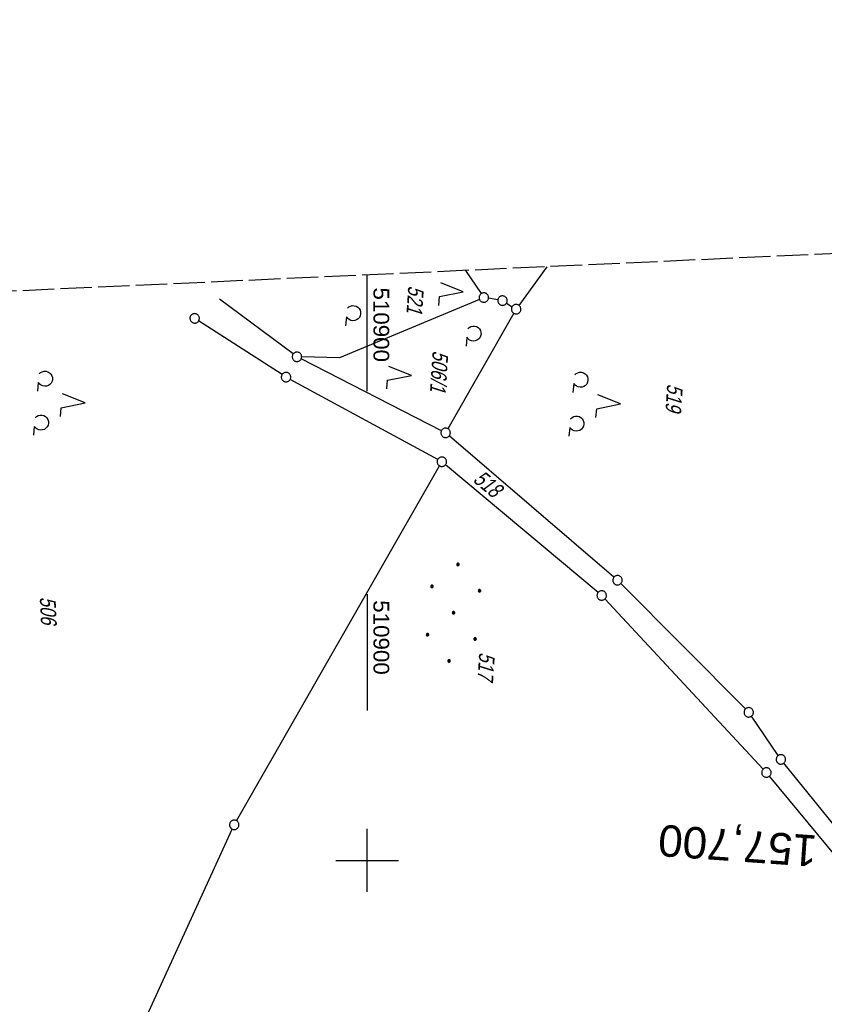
# Model space of a CAD drawing. Extents: x 510579 to 511204, y 466954 to 468018.
# Tile 43 of 48: x 510845 to 510973, y 467777 to 467934. Entities that reach past the tile are written whole.
import ezdxf
from ezdxf.enums import TextEntityAlignment as Align

# ---------------------------------------------------------------- set-up
doc = ezdxf.new("R2010")
doc.units = 0
doc.header["$LTSCALE"] = 10
doc.header["$MEASUREMENT"] = 0
for name, pattern in [('LT00', [0]), ('LT14', [0.6, 0.5, -0.1]), ('LT17', [0.15, 0.1, -0.05])]:
    doc.linetypes.add(name, pattern=pattern)
doc.layers.get('0').update_dxf_attribs({"linetype": 'LT00'})
for name, color, linetype in [('--EK_ST-93-1', 30, 'LT17'), ('AS_TEXT_A', 152, 'Continuous'), ('DFK_FLUR_NR', 250, 'LT00'), ('DFK_GZPKT', 250, 'LT00'), ('DFK_KATASTER', 250, 'LT00'), ('DFK_NUTZUNG', 250, 'LT00'), ('V099_RASTER', 250, 'LT00'), ('V100_RASTER', 250, 'LT00')]:
    doc.layers.add(name, color=color, linetype=linetype)
doc.layers.add('-BLATT_100-RAND', color=7, linetype='LT14', plot=False)
doc.styles.add('Beschrift', font='ARIAL.TTF')
doc.styles.get("Standard").update_dxf_attribs({"font": 'ARIAL.TTF'})
doc.styles.add('UNIR-O', font='unir_o.shx', dxfattribs={"height": 2.5})

# ---------------------------------------------------------------- blocks, each defined once
blk = doc.blocks.new('SYMB7010')
at = {"color": 0, "linetype": 'ByBlock'}
for points in [[(-0.031408, 0.499213), (-0.093728, 0.49134), (-0.15457, 0.475719), (-0.212975, 0.452595), (-0.268021, 0.422333), (-0.31884, 0.385411), (-0.36463, 0.342411), (-0.40467, 0.29401), (-0.438329, 0.240973), (-0.465074, 0.184136), (-0.484486, 0.124395), (-0.496256, 0.062692), (-0.5002, 0)], [(-0.5002, 0), (-0.496256, -0.062692), (-0.484486, -0.124395), (-0.465075, -0.184136), (-0.438329, -0.240973), (-0.404671, -0.29401), (-0.36463, -0.342411), (-0.31884, -0.385411), (-0.268021, -0.422333), (-0.212975, -0.452595), (-0.154571, -0.475719), (-0.093728, -0.49134), (-0.031408, -0.499213), (0.031408, -0.499213)], [(0.5002, 0), (0.496256, 0.062692), (0.484485, 0.124395), (0.465074, 0.184136), (0.438329, 0.240973), (0.40467, 0.29401), (0.36463, 0.342411), (0.31884, 0.385411), (0.268021, 0.422333), (0.212975, 0.452595), (0.15457, 0.475719), (0.093728, 0.49134), (0.031408, 0.499213), (-0.031408, 0.499213)], [(0.031408, -0.499213), (0.093728, -0.491341), (0.15457, -0.475719), (0.212975, -0.452595), (0.268021, -0.422333), (0.31884, -0.385411), (0.36463, -0.342411), (0.404671, -0.294011), (0.438329, -0.240974), (0.465075, -0.184136), (0.484486, -0.124395), (0.496256, -0.062692), (0.500201, 0)]]:
    blk.add_lwpolyline(points, dxfattribs=at)
blk = doc.blocks.new('SYMB7222')
at = {"color": 0, "linetype": 'ByBlock'}
blk.add_line((0, 0.185), (-0.11, -0.185), dxfattribs=at)
blk.add_lwpolyline([(0.25, -0.185), (0.11, -0.185), (0, 0.185)], dxfattribs=at)
blk = doc.blocks.new('SYMB7212')
at = {"color": 0, "linetype": 'ByBlock'}
blk.add_line((0.07, -0.1), (0.21, -0.1), dxfattribs=at)
for points in [[(-0.119836, 0.00627), (-0.114449, 0.036077), (-0.101769, 0.063585), (-0.082606, 0.087042), (-0.05818, 0.104953), (-0.030047, 0.116177), (0, 0.12)], [(-0.068816, -0.098308), (-0.091239, -0.077945), (-0.107849, -0.052617), (-0.117589, -0.023936), (-0.119836, 0.00627)], [(0, 0.12), (0.030047, 0.116177), (0.05818, 0.104953), (0.082606, 0.087041), (0.101769, 0.063585), (0.114449, 0.036077), (0.119836, 0.00627)], [(0.119836, 0.00627), (0.117589, -0.023936), (0.107849, -0.052617), (0.091239, -0.077945), (0.068816, -0.098308)]]:
    blk.add_lwpolyline(points, dxfattribs=at)
blk = doc.blocks.new('Ackerland7')
at = {"layer": 'DFK_NUTZUNG', "color": 0, "linetype": 'ByBlock'}
for p, q in [((-4, 3.93), (-4, 3.67)), ((-3.95, 3.63), (-3.95, 3.97)), ((-3.9, 3.99), (-3.9, 3.61)), ((-3.85, 3.6), (-3.85, 4)), ((-3.8, 3.99), (-3.8, 3.61)), ((-3.75, 3.63), (-3.75, 3.97)), ((-3.7, 3.93), (-3.7, 3.67)), ((-3.65, 3.8), (-3.65, 3.8)), ((3.7, 3.93), (3.7, 3.67)), ((3.75, 3.63), (3.75, 3.97)), ((3.8, 3.99), (3.8, 3.61)), ((3.85, 3.6), (3.85, 4)), ((3.9, 3.99), (3.9, 3.61)), ((3.95, 3.63), (3.95, 3.97)), ((4, 3.93), (4, 3.67)), ((4.05, 3.8), (4.05, 3.8)), ((-7.85, 0.13), (-7.85, -0.13)), ((-7.8, -0.17), (-7.8, 0.17)), ((-7.75, 0.19), (-7.75, -0.19)), ((-7.7, -0.2), (-7.7, 0.2)), ((-7.65, 0.19), (-7.65, -0.19)), ((-7.6, -0.17), (-7.6, 0.17)), ((-7.55, 0.13), (-7.55, -0.13)), ((-7.5, 0), (-7.5, 0)), ((-0.15, 0.13), (-0.15, -0.13)), ((-0.1, -0.17), (-0.1, 0.17)), ((-0.05, 0.19), (-0.05, -0.19)), ((0, -0.2), (0, 0.2)), ((0.05, 0.19), (0.05, -0.19)), ((0.1, -0.17), (0.1, 0.17)), ((0.15, 0.13), (0.15, -0.13)), ((0.2, 0), (0.2, 0)), ((7.55, 0.13), (7.55, -0.13)), ((7.6, -0.17), (7.6, 0.17)), ((7.65, 0.19), (7.65, -0.19)), ((7.7, -0.2), (7.7, 0.2)), ((7.75, 0.19), (7.75, -0.19)), ((7.8, -0.17), (7.8, 0.17)), ((7.85, 0.13), (7.85, -0.13)), ((7.9, 0), (7.9, 0)), ((-4, -3.67), (-4, -3.93)), ((-3.95, -3.97), (-3.95, -3.63)), ((-3.9, -3.61), (-3.9, -3.99)), ((-3.85, -4), (-3.85, -3.6)), ((-3.8, -3.61), (-3.8, -3.99)), ((-3.75, -3.97), (-3.75, -3.63)), ((-3.7, -3.67), (-3.7, -3.93)), ((-3.65, -3.8), (-3.65, -3.8)), ((3.7, -3.67), (3.7, -3.93)), ((3.75, -3.97), (3.75, -3.63)), ((3.8, -3.61), (3.8, -3.99)), ((3.85, -4), (3.85, -3.6)), ((3.9, -3.61), (3.9, -3.99)), ((3.95, -3.97), (3.95, -3.63)), ((4, -3.67), (4, -3.93)), ((4.05, -3.8), (4.05, -3.8))]:
    blk.add_line(p, q, dxfattribs=at)
for points in [[(-3.65, 3.8), (-3.67, 3.89), (-3.73, 3.96), (-3.81, 3.99), (-3.89, 3.99), (-3.97, 3.96), (-4.03, 3.89), (-4.05, 3.8), (-4.03, 3.71), (-3.97, 3.64), (-3.89, 3.6), (-3.81, 3.6), (-3.73, 3.64), (-3.67, 3.71), (-3.65, 3.8)], [(4.05, 3.8), (4.03, 3.89), (3.97, 3.96), (3.89, 3.99), (3.81, 3.99), (3.73, 3.96), (3.67, 3.89), (3.65, 3.8), (3.67, 3.71), (3.73, 3.64), (3.81, 3.61), (3.89, 3.61), (3.97, 3.64), (4.03, 3.71), (4.05, 3.8)], [(-7.5, 0), (-7.52, 0.09), (-7.58, 0.16), (-7.66, 0.19), (-7.74, 0.19), (-7.82, 0.16), (-7.88, 0.09), (-7.9, 0)], [(0.2, 0), (0.18, 0.09), (0.12, 0.16), (0.04, 0.19), (-0.04, 0.19), (-0.12, 0.16), (-0.18, 0.09), (-0.2, 0)], [(-0.2, 0), (-0.18, -0.09), (-0.12, -0.16), (-0.04, -0.19), (0.04, -0.19), (0.12, -0.16), (0.18, -0.09), (0.2, 0)], [(7.9, 0), (7.88, 0.09), (7.82, 0.16), (7.74, 0.19), (7.66, 0.19), (7.58, 0.16), (7.52, 0.09), (7.5, 0)], [(7.5, 0), (7.52, -0.09), (7.58, -0.16), (7.66, -0.19), (7.74, -0.19), (7.82, -0.16), (7.88, -0.09), (7.9, 0)], [(-7.9, 0), (-7.88, -0.09), (-7.82, -0.16), (-7.74, -0.19), (-7.66, -0.19), (-7.58, -0.16), (-7.52, -0.09), (-7.5, 0)], [(-3.65, -3.8), (-3.67, -3.71), (-3.73, -3.64), (-3.81, -3.61), (-3.89, -3.61), (-3.97, -3.64), (-4.03, -3.71), (-4.05, -3.8), (-4.03, -3.89), (-3.97, -3.96), (-3.89, -3.99), (-3.81, -3.99), (-3.73, -3.96), (-3.67, -3.89), (-3.65, -3.8)], [(4.05, -3.8), (4.03, -3.71), (3.97, -3.64), (3.89, -3.61), (3.81, -3.61), (3.73, -3.64), (3.67, -3.71), (3.65, -3.8), (3.67, -3.89), (3.73, -3.96), (3.81, -3.99), (3.89, -3.99), (3.97, -3.96), (4.03, -3.89), (4.05, -3.8)]]:
    blk.add_lwpolyline(points, dxfattribs=at)
blk = doc.blocks.new('SYMB7201')
at = {"color": 0, "linetype": 'ByBlock'}
for p, q in [((0, 0.385), (-0.11, 0.015)), ((-0.255, -0.385), (-0.115, -0.385)), ((0.445, -0.385), (0.585, -0.385))]:
    blk.add_line(p, q, dxfattribs=at)
for points in [[(0.25, 0.015), (0.11, 0.015), (0, 0.385)], [(-0.393816, -0.383308), (-0.416239, -0.362945), (-0.432849, -0.337617), (-0.442589, -0.308936), (-0.444836, -0.27873), (-0.439449, -0.248923), (-0.426769, -0.221415), (-0.407606, -0.197958), (-0.38318, -0.180047), (-0.355047, -0.168823), (-0.325, -0.165), (-0.294953, -0.168823), (-0.26682, -0.180047), (-0.242394, -0.197959), (-0.223231, -0.221415), (-0.210551, -0.248923), (-0.205164, -0.27873), (-0.207411, -0.308936), (-0.21715, -0.337617), (-0.233761, -0.362945), (-0.256184, -0.383308)], [(0.306185, -0.383308), (0.283761, -0.362945), (0.267151, -0.337617), (0.257411, -0.308936), (0.255164, -0.27873), (0.260552, -0.248923), (0.273231, -0.221415), (0.292394, -0.197958), (0.31682, -0.180047), (0.344953, -0.168823), (0.375, -0.165), (0.405047, -0.168823), (0.43318, -0.180047), (0.457606, -0.197959), (0.476769, -0.221415), (0.489449, -0.248923), (0.494836, -0.27873), (0.492589, -0.308936), (0.48285, -0.337617), (0.466239, -0.362945), (0.443816, -0.383308)]]:
    blk.add_lwpolyline(points, dxfattribs=at)

msp = doc.modelspace()

# ---------------------------------------------------------------- linework, layer by layer
at = {"layer": '-BLATT_100-RAND'}
msp.add_lwpolyline([(510578.53, 467878.41), (510620.74, 466954.37), (511204.13, 466981.02), (511161.92, 467905.06), (510578.53, 467878.41)], dxfattribs=at)
at = {"layer": 'DFK_KATASTER'}
for p, q in [((510915.64, 467893.81), (510918.12, 467890.12)), ((510928.58, 467894.4), (510924.12, 467888.26)), ((510888.24, 467880.53), (510876.51, 467889.23)), ((510917.85, 467889.21), (510895.58, 467879.9)), ((510920.78, 467889.13), (510919.28, 467889.38)), ((510922.15, 467888.61), (510923.05, 467888.05)), ((510923.31, 467887), (510912.84, 467868.64)), ((510886.47, 467877.26), (510873.21, 467885.78)), ((510911.8, 467868.33), (510889.51, 467879.74)), ((510895.58, 467879.9), (510889.59, 467880.06)), ((510911.21, 467863.75), (510887.76, 467876.49)), ((510939.23, 467845.04), (510913.04, 467867.5)), ((510879.24, 467806.31), (510911.5, 467862.74)), ((510936.7, 467842.61), (510912.45, 467862.91)), ((510960.12, 467824.08), (510940.33, 467844.02)), ((510962.95, 467814.53), (510937.79, 467841.58)), ((510965.34, 467816.68), (510961.07, 467822.93)), ((510980.76, 467797.47), (510966.23, 467815.48)), ((510978.79, 467795.47), (510963.94, 467813.4)), ((510856.29, 467756.35), (510878.56, 467804.98))]:
    msp.add_line(p, q, dxfattribs=at)
at = {"layer": 'V099_RASTER'}
msp.add_line((510900, 467842.36), (510900, 467823.86), dxfattribs=at)
at = {"layer": 'V100_RASTER'}
for p, q in [((510900, 467874.59), (510900, 467893.09)), ((510900, 467795), (510900, 467805)), ((510895, 467800), (510905, 467800))]:
    msp.add_line(p, q, dxfattribs=at)

# ---------------------------------------------------------------- block references
at = {"layer": 'DFK_GZPKT', "xscale": 1.500000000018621, "yscale": 1.5, "zscale": 1.5, "rotation": 264.7377099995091}
for p in [(510918.54, 467889.5), (510921.52, 467889.01), (510923.68, 467887.65), (510872.58, 467886.19), (510888.84, 467880.08), (510887.1, 467876.85), (510912.47, 467867.99), (510911.87, 467863.39), (510939.8, 467844.55), (510937.28, 467842.13), (510960.65, 467823.55), (510965.76, 467816.06), (510963.46, 467813.98), (510878.87, 467805.66)]:
    msp.add_blockref('SYMB7010', p, dxfattribs=at)
at = {"layer": 'DFK_NUTZUNG', "xscale": 10.00000000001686, "yscale": 10, "zscale": 10, "rotation": 264.7377100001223}
for name, p in [('SYMB7222', (510913.44, 467890.58)), ('SYMB7212', (510897.77, 467887.02)), ('SYMB7212', (510916.91, 467883.77)), ('SYMB7222', (510905.2, 467877.28)), ('SYMB7201', (510851.33, 467873.09)), ('SYMB7201', (510936.44, 467872.93))]:
    msp.add_blockref(name, p, dxfattribs=at)
at = {"layer": 'DFK_NUTZUNG', "rotation": 264.7376999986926}
msp.add_blockref('Ackerland7', (510913.73, 467839.39), dxfattribs=at)

# ---------------------------------------------------------------- texts
at = {"layer": '--EK_ST-93-1', "style": 'Beschrift'}
msp.add_text('157,700', height=5, rotation=-183.9998, dxfattribs=at).set_placement((510971.48, 467801.46), align=Align.MIDDLE_LEFT)
at = {"layer": 'AS_TEXT_A', "insert": (510972.03, 467476.53), "char_height": 7, "attachment_point": 1, "rotation": 270.7842, "style": 'UNIR-O'}
msp.add_mtext('\\pi-65.333;AS 32 Schwandorf-Nord', dxfattribs=at)
at = {"layer": 'DFK_FLUR_NR', "oblique": 13.754, "width": 0.75}
for s, rotation, p in [('521', 266.2803, (510906.54, 467891.44)), ('506/1', 266.2803, (510910.42, 467881.11)), ('519', 266.2803, (510947.7, 467875.83)), ('518', -39.7633, (510916.68, 467860.33)), ('506', 272.6154, (510847.96, 467841.89)), ('517', 266.2803, (510917.82, 467833.15))]:
    msp.add_text(s, height=2.5, rotation=rotation, dxfattribs=at).set_placement(p)
at = {"layer": 'V099_RASTER', "width": 1.017}
msp.add_text(' 510900', height=2.5, rotation=-89.9996, dxfattribs=at).set_placement((510901, 467842.36))
at = {"layer": 'V100_RASTER', "width": 1.017}
msp.add_text(' 510900', height=2.5, rotation=-90.0013, dxfattribs=at).set_placement((510901, 467892.09))

doc.saveas('drawing.dxf')
